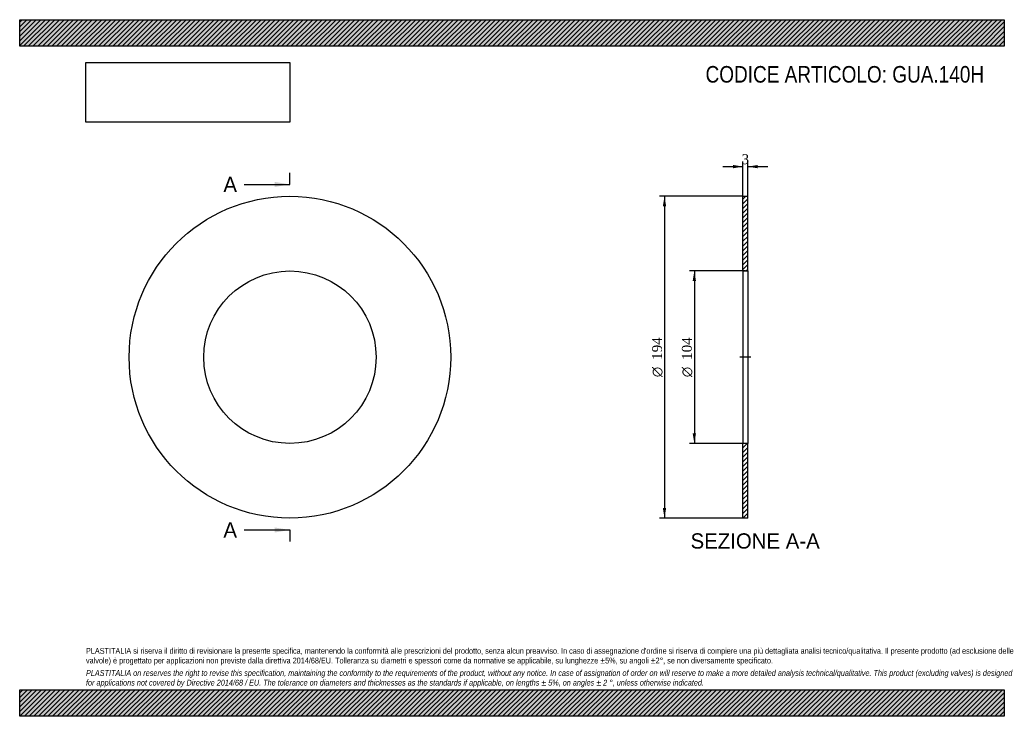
# Model space of a CAD drawing. Header units: millimetres. Extents: x 0 to 594, y 0 to 420.
import ezdxf
from ezdxf.enums import TextEntityAlignment as Align
from ezdxf.lldxf.tags import DXFTag

# ---------------------------------------------------------------- set-up
doc = ezdxf.new("R2010")
doc.units = ezdxf.units.MM
doc.header["$LTSCALE"] = 2
for name, color, linetype in [('Default', 7, 'Continuous'), ('DV2_Default', 7, 'Continuous'), ('GUA.140H', 7, 'Continuous')]:
    doc.layers.add(name, color=color, linetype=linetype)
doc.styles.add('SEACAD_Solid_Edge_ANSI', font='seans.ttf')
doc.styles.add('SEACAD_Solid_Edge_ANSI1_Symbols', font='semeca1.ttf')
doc.styles.add('SEACAD_Times_New_Roman', font='times.ttf')
tags = doc.linetypes.add('CENTER2', pattern=[28.575, 19.05, -3.175, 3.175, -3.175]).pattern_tags.tags
tags[10:11] = [DXFTag(74, 4), DXFTag(75, 0), DXFTag(340, '0'), DXFTag(46, 0.0), DXFTag(50, 0.0), DXFTag(44, 0.0), DXFTag(45, 0.0)]
tags[8:9] = [DXFTag(74, 4), DXFTag(75, 0), DXFTag(340, '0'), DXFTag(46, 0.0), DXFTag(50, 0.0), DXFTag(44, 0.0), DXFTag(45, 0.0)]
tags[6:7] = [DXFTag(74, 4), DXFTag(75, 0), DXFTag(340, '0'), DXFTag(46, 0.0), DXFTag(50, 0.0), DXFTag(44, 0.0), DXFTag(45, 0.0)]
tags[4:5] = [DXFTag(74, 4), DXFTag(75, 0), DXFTag(340, '0'), DXFTag(46, 0.0), DXFTag(50, 0.0), DXFTag(44, 0.0), DXFTag(45, 0.0)]
doc.dimstyles.new('ANSImm', dxfattribs={"dimtxt": 6, "dimasz": 6, "dimexe": 3, "dimexo": 0, "dimgap": 1.5, "dimtad": 1, "dimdsep": 46, "dimtxsty": 'SEACAD_Times_New_Roman', "dimblk1": '_SE_FILLED', "dimblk2": '_SE_FILLED', "dimsah": 1, "dimcen": 3, "dimazin": 0, "dimtfac": 0.85, "dimtdec": 3, "dimtofl": 0, "dimtmove": 0, "dimatfit": 3, "dimfxl": 1, "dimarcsym": 0})
picture_1 = doc.add_image_def('image1.jpg', size_in_pixel=(4302, 1260))

# ---------------------------------------------------------------- blocks, each defined once
blk = doc.blocks.new('SE')
at = {"layer": 'GUA.140H', "color": 7, "linetype": 'Continuous'}
for radius in [97, 52]:
    blk.add_circle((163.02, 216.52), radius, dxfattribs=at)
blk = doc.blocks.new('SE2')
at = {"color": 7, "linetype": 'Continuous', "style": 'SEACAD_Solid_Edge_ANSI'}
blk.add_text('A', height=9.2, dxfattribs=at).set_placement((122.9, 325.28), align=Align.TOP_LEFT)
blk = doc.blocks.new('SE3')
at = {"color": 7, "linetype": 'Continuous', "style": 'SEACAD_Solid_Edge_ANSI'}
blk.add_text('A', height=9.2, dxfattribs=at).set_placement((122.9, 116.95), align=Align.TOP_LEFT)
blk = doc.blocks.new('SEANNOT_GROUP')
at = {"linetype": 'Continuous'}
blk.add_hatch(color=7, dxfattribs=at).paths.add_polyline_path([(153.82, 319.15), (163.02, 320.68), (153.82, 322.22)])
at = {"color": 7, "linetype": 'Continuous'}
blk.add_lwpolyline([(135.42, 320.68), (163.02, 320.68)], dxfattribs=at)
blk = doc.blocks.new('SEANNOT_GROUP1')
at = {"linetype": 'Continuous'}
blk.add_hatch(color=7, dxfattribs=at).paths.add_polyline_path([(153.82, 110.82), (163.02, 112.35), (153.82, 113.88)])
at = {"color": 7, "linetype": 'Continuous'}
blk.add_lwpolyline([(135.42, 112.35), (163.02, 112.35)], dxfattribs=at)
blk = doc.blocks.new('SE1')
at = {"layer": 'Default', "color": 7, "linetype": 'CENTER2'}
for p, q in [((163.02, 320.68), (163.02, 327.58)), ((163.02, 112.35), (163.02, 105.45))]:
    blk.add_line(p, q, dxfattribs=at)
at = {"layer": 'Default', "color": 7, "linetype": 'CENTER2', "const_width": 0.0001}
blk.add_lwpolyline([(163.02, 320.68), (163.02, 112.35)], dxfattribs=at)
at = {"layer": 'Default'}
for name in ['SE2', 'SEANNOT_GROUP', 'SE3', 'SEANNOT_GROUP1']:
    blk.add_blockref(name, (0, 0), dxfattribs=at)
blk = doc.blocks.new('SE4')
at = {"layer": 'GUA.140H', "linetype": 'Continuous'}
h = blk.add_hatch(dxfattribs=at)
h.set_pattern_fill('LINE', scale=0.62992, angle=45, style=0)
h.paths.add_polyline_path([(439.29, 268.52), (439.29, 313.52), (436.29, 313.52), (436.29, 268.52)])
h = blk.add_hatch(dxfattribs=at)
h.set_pattern_fill('LINE', scale=0.62992, angle=45, style=0)
h.paths.add_polyline_path([(439.29, 119.52), (439.29, 164.52), (436.29, 164.52), (436.29, 119.52)])
at = {"layer": 'DV2_Default', "color": 7, "linetype": 'CENTER2'}
blk.add_line((441.04, 216.52), (434.54, 216.52), dxfattribs=at)
at = {"layer": 'GUA.140H', "color": 7, "linetype": 'Continuous'}
for p, q in [((436.29, 268.52), (436.29, 313.52)), ((436.29, 313.52), (439.29, 313.52)), ((439.29, 268.52), (439.29, 313.52)), ((436.29, 268.52), (436.29, 164.52)), ((436.29, 268.52), (439.29, 268.52)), ((439.29, 268.52), (439.29, 164.52)), ((436.29, 119.52), (436.29, 164.52)), ((439.29, 164.52), (436.29, 164.52)), ((439.29, 119.52), (439.29, 164.52)), ((439.29, 119.52), (436.29, 119.52))]:
    blk.add_line(p, q, dxfattribs=at)
blk = doc.blocks.new('DMBLK37')
at = {"layer": 'Default', "linetype": 'Continuous'}
for points in [[(430.29, 332.42), (430.29, 330.42), (436.29, 331.42)], [(445.29, 332.42), (439.29, 331.42), (445.29, 330.42)]]:
    blk.add_hatch(color=7, dxfattribs=at).paths.add_polyline_path(points)
at = {"layer": 'Default', "color": 7, "linetype": 'Continuous'}
for p, q in [((436.29, 313.52), (436.29, 334.42)), ((439.29, 313.52), (439.29, 334.42)), ((424.29, 331.42), (436.29, 331.42)), ((439.29, 331.42), (451.29, 331.42))]:
    blk.add_line(p, q, dxfattribs=at)
at = {"layer": 'Default', "color": 7, "linetype": 'Continuous', "style": 'SEACAD_Times_New_Roman'}
blk.add_text('3', height=6, dxfattribs=at).set_placement((435.51, 338.92), align=Align.TOP_LEFT)
blk = doc.blocks.new('_SE_FILLED')
at = {"color": 0}
blk.add_line((0, 0), (-1, 0), dxfattribs=at)
blk.add_solid([(0, 0), (-1, -0.1665), (-1, 0.1665), (0, 0)], dxfattribs=at)
blk = doc.blocks.new('GDimGGroup')
at = {"layer": 'Default', "linetype": 'Continuous'}
for points in [[(406, 262.52), (408, 262.52), (407, 268.52)], [(406, 170.52), (407, 164.52), (408, 170.52)]]:
    blk.add_hatch(color=7, dxfattribs=at).paths.add_polyline_path(points)
at = {"layer": 'Default', "color": 7, "linetype": 'Continuous'}
for p, q in [((437.79, 268.52), (404, 268.52)), ((407, 268.52), (407, 164.52)), ((437.79, 164.52), (404, 164.52))]:
    blk.add_line(p, q, dxfattribs=at)
for s, style, p in [('104', 'SEACAD_Times_New_Roman', (399.5, 214.91)), ('O', 'SEACAD_Solid_Edge_ANSI1_Symbols', (399.5, 204.47))]:
    blk.add_text(s, height=6, rotation=90, dxfattribs=dict(at, style=style)).set_placement(p, align=Align.TOP_LEFT)
blk = doc.blocks.new('GDimGGroup1')
at = {"layer": 'Default', "linetype": 'Continuous'}
for points in [[(388, 307.52), (390, 307.52), (389, 313.52)], [(388, 125.52), (389, 119.52), (390, 125.52)]]:
    blk.add_hatch(color=7, dxfattribs=at).paths.add_polyline_path(points)
at = {"layer": 'Default', "color": 7, "linetype": 'Continuous'}
for p, q in [((436.29, 313.52), (386, 313.52)), ((389, 313.52), (389, 119.52)), ((436.29, 119.52), (386, 119.52))]:
    blk.add_line(p, q, dxfattribs=at)
for s, style, p in [('194', 'SEACAD_Times_New_Roman', (381.5, 214.91)), ('O', 'SEACAD_Solid_Edge_ANSI1_Symbols', (381.5, 204.47))]:
    blk.add_text(s, height=6, rotation=90, dxfattribs=dict(at, style=style)).set_placement(p, align=Align.TOP_LEFT)

msp = doc.modelspace()

# ---------------------------------------------------------------- hatches: boundary and pattern name
at = {"layer": 'Default', "linetype": 'Continuous'}
h = msp.add_hatch(dxfattribs=at)
h.set_pattern_fill('LINE', scale=0.62992, angle=45, style=0)
h.paths.add_polyline_path([(594, 404), (594, 420), (0, 420), (0, 404)])
for points in [[(594, 404), (594, 420), (0, 420), (0, 404)], [(594, 0), (594, 16), (0, 16), (0, 0)]]:
    msp.add_hatch(color=7, dxfattribs=at).paths.add_polyline_path(points)
h = msp.add_hatch(dxfattribs=at)
h.set_pattern_fill('LINE', scale=0.62992, angle=45, style=0)
h.paths.add_polyline_path([(594, 0), (594, 16), (0, 16), (0, 0)])

# ---------------------------------------------------------------- linework, layer by layer
at = {"layer": 'Default', "color": 7, "linetype": 'Continuous'}
for p, q in [((0, 420), (594, 420)), ((0, 404), (0, 420)), ((594, 420), (594, 404)), ((594, 404), (0, 404)), ((0, 16), (594, 16)), ((0, 0), (0, 16)), ((594, 16), (594, 0)), ((594, 0), (0, 0))]:
    msp.add_line(p, q, dxfattribs=at)

# ---------------------------------------------------------------- block references
at = {"layer": 'Default'}
for name in ['SE1', 'SE', 'GDimGGroup1', 'SE4', 'GDimGGroup']:
    msp.add_blockref(name, (0, 0), dxfattribs=at)

# ---------------------------------------------------------------- texts
at = {"layer": 'Default', "color": 7, "linetype": 'Continuous', "style": 'SEACAD_Solid_Edge_ANSI'}
msp.add_text('SEZIONE A-A', height=9.2, dxfattribs=at).set_placement((404.73, 110.316), align=Align.TOP_LEFT)
at = {"layer": 'Default', "attachment_point": 1}
for s, insert, char_height, width in [('{\\fArial Narrow|b0||i0||c0|p34;\\C7;\\H10.;\\W1.;CODICE ARTICOLO: GUA.140H}', (413.763, 392.067), 10, 169.87702), ("{\\fArial Narrow|b0||i0||c0|p34;\\C7;\\H3.5;\\W1.;PLASTITALIA si riserva il diritto di revisionare la presente specifica, mantenendo la conformità alle prescrizioni del prodotto, senza alcun preavviso. In caso di assegnazione d'ordine si riserva di compiere una più dettagliata analisi tecnico/qualitativa. Il presente prodotto (ad esclusione delle \\P}{\\fArial Narrow|b0||i0||c0|p34;\\C7;\\H3.5;\\W1.;valvole) è progettato per applicazioni non previste dalla direttiva 2014/68/EU. Tolleranza su diametri e spessori come da normative se applicabile, su lunghezze ±5%, su angoli ±2°, se non diversamente specificato.\\P}{\\fArial Narrow|b0||i0||c0|p34;\\C7;\\H1.;\\W1.;   \\P}{\\fArial Narrow|b0||i1||c0|p34;\\C7;\\H3.5;\\W1.;PLASTITALIA on reserves the right to revise this specification, maintaining the conformity to the requirements of the product, without any notice. In case of assignation of order on will reserve to make a more detailed analysis technical/qualitative. This product (excluding valves) is designed \\P}{\\fArial Narrow|b0||i1||c0|p34;\\C7;\\H3.5;\\W1.;for applications not covered by Directive 2014/68 / EU. The tolerance on diameters and thicknesses as the standards if applicable, on lengths ± 5%, on angles ± 2 °, unless otherwise indicated.\\P}", (40, 41.205), 3.5, 514)]:
    msp.add_mtext(s, dxfattribs=dict(at, insert=insert, char_height=char_height, width=width))

# ---------------------------------------------------------------- dimensions: what is measured, and where the dimension line sits
at = {"layer": 'Default', "color": 7, "linetype": 'Continuous'}
dim = msp.add_linear_dim(base=(436.286, 331.421), p1=(436.286, 313.516), p2=(439.286, 313.516), angle=0, text='\\A1;<>', dimstyle='ANSImm', dxfattribs=at)
dim.commit()
dim.dimension.update_dxf_attribs({"geometry": 'DMBLK37', "text_midpoint": (437.786, 331.421), "dimtype": 161})

# ---------------------------------------------------------------- pictures from other files: only their frames are drawn
image = msp.add_image(picture_1, insert=(40, 358.206), size_in_units=(122.914, 36))
image.dxf.flags = 7

doc.saveas('drawing.dxf')
